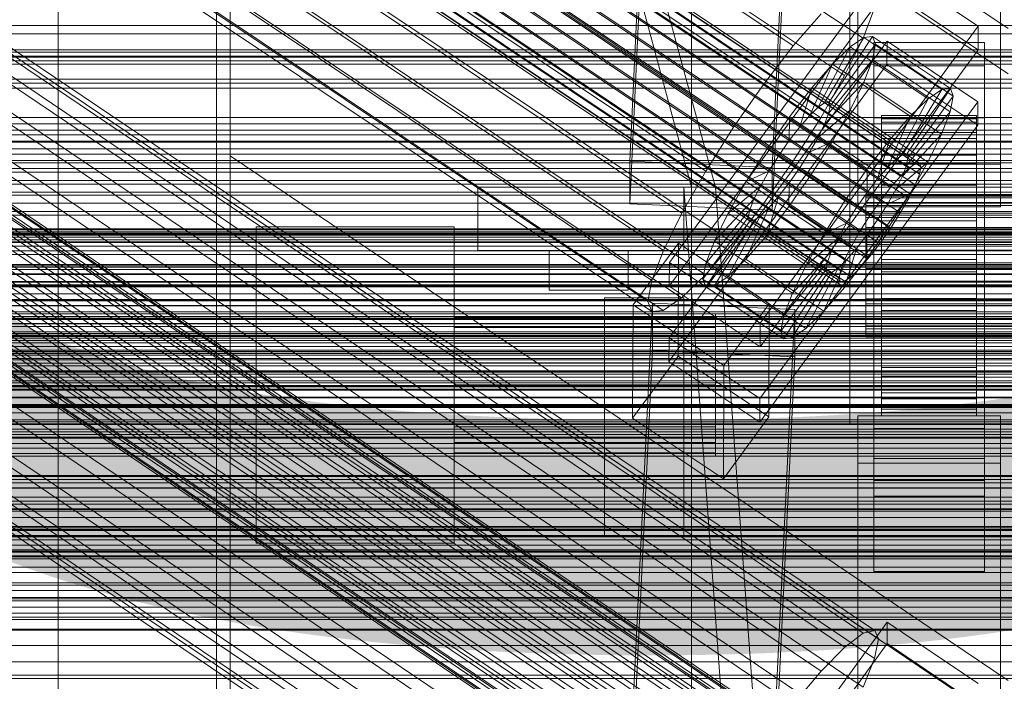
# Model space of a CAD drawing. Header units: millimetres. Extents: x -3490 to 61924, y -72580 to 6847.
# Tile 222 of 256: x -255 to -130, y -33732 to -33649. Entities that reach past the tile are written whole.
import ezdxf

# ---------------------------------------------------------------- set-up
doc = ezdxf.new("R2010")
doc.units = ezdxf.units.MM
for name, color, linetype, lineweight in [('COTAS_O', 1, 'Continuous', 0), ('COTAS_P', 1, 'Continuous', 0), ('frontal_briquetadora', 7, 'Continuous', 0), ('frontal_C01', 7, 'Continuous', 0), ('frontal_C01-mix', 7, 'Continuous', 0), ('frontal_C02', 7, 'Continuous', 0), ('frontal_C03', 7, 'Continuous', 0), ('frontal_dosificador', 7, 'Continuous', 0), ('frontal_mezcladora', 7, 'Continuous', 0), ('frontal_secador', 7, 'Continuous', 0)]:
    doc.layers.add(name, color=color, linetype=linetype, lineweight=lineweight)
doc.dimstyles.new('R19_100', dxfattribs={"dimtxt": 250, "dimasz": 150, "dimexe": 150, "dimexo": 80, "dimgap": 100, "dimtad": 1, "dimtih": 1, "dimtoh": 1, "dimdsep": 46, "dimcen": 0.09, "dimadec": 0, "dimazin": 0, "dimtfac": 1, "dimtdec": 4, "dimtofl": 0, "dimtmove": 0, "dimatfit": 3, "dimfxl": 1, "dimtolj": 1, "dimtzin": 0, "dimarcsym": 0})

# ---------------------------------------------------------------- blocks, each defined once
blk = doc.blocks.new('DIM_R29_55')
at = {"layer": 'COTAS_P'}
for p, q in [((-3300, -33120), (-3150, -33075)), ((-60, -33120), (-210, -33075)), ((-3300, -34020), (-3300, -33120)), ((-3300, -33120), (-60, -33120)), ((-3300, -33120), (-3150, -33165)), ((-60, -33120), (-210, -33165)), ((-60, -34020), (-60, -33120))]:
    blk.add_line(p, q, dxfattribs=at)
blk.add_text('3240 P', height=250, dxfattribs=at).set_placement((-1680, -33020))
blk = doc.blocks.new('DIM_R29_57')
at = {"layer": 'COTAS_O'}
for p, q in [((-1725, -33700), (-1575, -33655)), ((1725, -33700), (1575, -33655)), ((-1725, -34400), (-1725, -33700)), ((-1725, -33700), (1725, -33700)), ((-1725, -33700), (-1575, -33745)), ((1725, -33700), (1575, -33745)), ((1725, -34400), (1725, -33700))]:
    blk.add_line(p, q, dxfattribs=at)
blk.add_text('3450 O', height=250, dxfattribs=at).set_placement((0, -33600))
blk = doc.blocks.new('DIM_R29_58')
at = {"layer": 'COTAS_P'}
for p, q in [((-150, -32300), (550, -32300)), ((550, -32300), (505, -32450)), ((550, -34900), (550, -32300)), ((550, -32300), (595, -32450)), ((550, -34900), (505, -34750)), ((550, -34900), (595, -34750)), ((-150, -34900), (550, -34900))]:
    blk.add_line(p, q, dxfattribs=at)
blk.add_text('2600 P', height=250, rotation=90, dxfattribs=at).set_placement((450, -33600))
blk = doc.blocks.new('DIM_R29_60')
at = {"layer": 'COTAS_O'}
for p, q in [((-650, -33700), (50, -33700)), ((50, -33700), (5, -33850)), ((50, -34900), (50, -33700)), ((50, -33700), (95, -33850)), ((50, -34900), (5, -34750)), ((50, -34900), (95, -34750)), ((-650, -34900), (50, -34900))]:
    blk.add_line(p, q, dxfattribs=at)
blk.add_text('1200 O', height=250, rotation=90, dxfattribs=at).set_placement((-50, -34300))

msp = doc.modelspace()

# ---------------------------------------------------------------- linework, layer by layer
at = {"layer": 'frontal_briquetadora'}
for p, q in [((-170, -33670), (-305, -33170)), ((-167, -33670), (-302, -33170)), ((-197, -33670), (-171, -33670)), ((-197, -33678), (-197, -33670)), ((-164, -33765), (-171, -33670)), ((-167, -33670), (-171, -33670)), ((-171, -33678), (-171, -33670)), ((-171, -33670), (211, -33670)), ((-170, -33670), (-167, -33670)), ((-170, -33670), (210, -33670)), ((-167, -33670), (207, -33670)), ((-160, -33765), (-167, -33670)), ((-225, -33675), (-200, -33675)), ((-225, -33715), (-225, -33675)), ((-200, -33715), (-200, -33675)), ((-197, -33678), (-171, -33678)), ((-188, -33678), (-178, -33678)), ((-188, -33683), (-188, -33678)), ((-178, -33683), (-178, -33678)), ((-171, -33678), (211, -33678)), ((-188, -33683), (-178, -33683)), ((-181, -33684), (-171, -33684)), ((-181, -33714), (-181, -33684)), ((-171, -33714), (-171, -33684)), ((-200, -33686.44), (-200, -33686)), ((-200, -33686), (-167, -33686)), ((-200, -33687.719), (-200, -33686.44)), ((-200, -33686.44), (-167, -33686.44)), ((-167, -33686.44), (-167, -33686)), ((-167, -33687.719), (-167, -33686.44)), ((-200, -33689.71), (-200, -33687.719)), ((-200, -33687.719), (-167, -33687.719)), ((-167, -33689.71), (-167, -33687.719)), ((-200, -33692.219), (-200, -33689.71)), ((-200, -33689.71), (-167, -33689.71)), ((-167, -33692.219), (-167, -33689.71)), ((-200, -33695), (-200, -33692.219)), ((-200, -33692.219), (-167, -33692.219)), ((-167, -33695), (-167, -33692.219)), ((-200, -33697.781), (-200, -33695)), ((-167, -33695), (-200, -33695)), ((-167, -33695), (-167, -33697.781)), ((-200, -33697.781), (-200, -33700.29)), ((-200, -33697.781), (-167, -33697.781)), ((-167, -33697.781), (-167, -33700.29)), ((-200, -33700.29), (-200, -33702.281)), ((-200, -33700.29), (-167, -33700.29)), ((-167, -33700.29), (-167, -33702.281)), ((-200, -33702.281), (-200, -33703.56)), ((-200, -33702.281), (-167, -33702.281)), ((-167, -33702.281), (-167, -33703.56)), ((-200, -33703.56), (-200, -33704)), ((-200, -33703.56), (-167, -33703.56)), ((-167, -33703.56), (-167, -33704)), ((-200, -33704), (-167, -33704)), ((-225, -33715), (-200, -33715)), ((-181, -33714), (-171, -33714))]:
    msp.add_line(p, q, dxfattribs=at)
at = {"layer": 'frontal_C01'}
for p, q in [((-250, -33373.251), (-250, -35948.844)), ((-250, -35953.656), (-250, -33378.064)), ((-228.298, -33505.257), (-228.298, -33666.04)), ((-228.298, -33671.821), (-228.298, -33511.037)), ((-331.181, -33601.67), (-146.872, -33726.005)), ((-332.629, -33602.02), (-148.32, -33726.355)), ((-330.692, -33602.76), (-146.383, -33727.095)), ((-334.938, -33603.785), (-150.629, -33728.12)), ((-355.53, -33605.485), (-141.731, -33749.713)), ((-355.017, -33605.361), (-141.218, -33749.589)), ((-331.197, -33605.215), (-146.887, -33729.55)), ((-356.348, -33606.11), (-142.549, -33750.338)), ((-355.022, -33606.617), (-141.224, -33750.845)), ((-354.844, -33605.747), (-141.045, -33749.975)), ((-337.95, -33606.845), (-153.641, -33731.18)), ((-177.811, -33666.699), (-174.943, -33606.911)), ((-357.415, -33607.194), (-143.617, -33751.423)), ((-355.541, -33607.911), (-141.742, -33752.14)), ((-156.962, -33607.71), (-159.83, -33667.499)), ((-358.659, -33608.664), (-144.861, -33752.892)), ((-332.659, -33608.868), (-148.35, -33733.203)), ((-146.196, -33754.647), (-359.995, -33610.418)), ((-356.363, -33609.542), (-142.565, -33753.77)), ((-357.434, -33611.397), (-143.635, -33755.626)), ((-341.461, -33610.992), (-157.152, -33735.327)), ((-361.332, -33612.338), (-147.533, -33756.566)), ((-177.811, -33672.093), (-174.943, -33612.304)), ((-159.83, -33672.892), (-156.962, -33613.104)), ((-362.578, -33614.292), (-148.779, -33758.52)), ((-358.68, -33613.352), (-144.881, -33757.58)), ((-334.981, -33613.47), (-150.672, -33737.804)), ((-360.017, -33615.271), (-146.218, -33759.5)), ((-363.648, -33616.148), (-149.85, -33760.376)), ((-160.922, -33740.278), (-345.231, -33615.943)), ((-364.471, -33617.778), (-150.672, -33762.007)), ((-361.352, -33617.026), (-147.554, -33761.254)), ((-364.989, -33619.073), (-151.191, -33763.301)), ((-362.596, -33618.495), (-148.798, -33762.723)), ((-338.003, -33618.707), (-153.694, -33743.041)), ((-365.168, -33619.942), (-151.369, -33764.171)), ((-364.995, -33620.329), (-151.196, -33764.557)), ((-364.482, -33620.205), (-150.683, -33764.433)), ((-363.664, -33619.579), (-149.865, -33763.808)), ((-349.002, -33621.361), (-164.693, -33745.696)), ((-149, -33667.098), (-149, -33621.261)), ((-131, -33621.261), (-131, -33667.098)), ((-341.52, -33624.222), (-157.211, -33748.557)), ((-149, -33672.49), (-149, -33626.653)), ((-131, -33672.49), (-131, -33626.653)), ((-352.519, -33626.876), (-168.21, -33751.211)), ((-345.291, -33629.64), (-160.982, -33753.975)), ((-355.541, -33632.113), (-171.232, -33756.448)), ((-349.061, -33634.591), (-164.752, -33758.926)), ((-357.863, -33636.715), (-173.554, -33761.05)), ((-352.572, -33638.738), (-168.263, -33763.073)), ((-359.326, -33640.368), (-175.016, -33764.703)), ((-359.83, -33642.823), (-175.521, -33767.158)), ((-355.584, -33641.798), (-171.275, -33766.133)), ((-359.341, -33643.913), (-175.032, -33768.247)), ((-357.893, -33643.563), (-173.584, -33767.898)), ((-425, -33661.983), (425, -33661.983)), ((-311.15, -33663.388), (311.15, -33663.388)), ((-311.15, -33664.18), (311.15, -33664.18)), ((-311.15, -33664.327), (311.15, -33664.327)), ((-130, -33732.352), (-228.298, -33666.04)), ((-228.298, -33666.04), (-228.298, -33928.654)), ((-228.298, -33666.04), (-228.298, -33671.821)), ((-311.15, -33666.649), (311.15, -33666.649)), ((-311.15, -33666.933), (311.15, -33666.933)), ((-159.83, -33667.499), (-177.811, -33666.699)), ((-177.811, -33666.699), (-177.811, -33672.093)), ((-159.83, -33672.892), (-159.83, -33667.499)), ((-131, -33667.098), (-149, -33667.098)), ((-149, -33667.098), (-149, -33672.49)), ((-131, -33672.49), (-131, -33667.098)), ((-311.15, -33670.626), (311.15, -33670.626)), ((-311.15, -33671.028), (311.15, -33671.028)), ((-228.298, -33934.434), (-228.298, -33671.821)), ((-228.298, -33671.821), (-130, -33738.133)), ((-177.811, -33672.093), (-159.83, -33672.892)), ((-149, -33672.49), (-131, -33672.49)), ((425, -33673.539), (-425, -33673.539)), ((425, -33675.679), (-425, -33675.679)), ((-311.15, -33675.841), (311.15, -33675.841)), ((-311.15, -33676.334), (311.15, -33676.334)), ((-440, -33679.787), (440, -33679.787)), ((-440, -33680.068), (440, -33680.068)), ((-440, -33680.12), (440, -33680.12)), ((-440, -33680.942), (440, -33680.942)), ((-440, -33681.043), (440, -33681.043)), ((-440, -33682.352), (440, -33682.352)), ((-440, -33682.494), (440, -33682.494)), ((311.15, -33681.938), (-311.15, -33681.938)), ((-311.15, -33682.488), (311.15, -33682.488)), ((-440, -33684.2), (440, -33684.2)), ((-440, -33684.374), (440, -33684.374)), ((440, -33686.36), (-440, -33686.36)), ((-440, -33686.555), (440, -33686.555)), ((-425, -33687.235), (425, -33687.235)), ((-440, -33688.686), (440, -33688.686)), ((-440, -33688.887), (440, -33688.887)), ((-311.15, -33688.502), (311.15, -33688.502)), ((-450, -33690.14), (450, -33690.14)), ((-311.15, -33689.071), (311.15, -33689.071)), ((-440, -33691.018), (440, -33691.018)), ((-440, -33691.213), (440, -33691.213)), ((-440, -33693.199), (440, -33693.199)), ((-440, -33693.374), (440, -33693.374)), ((-440, -33695.079), (440, -33695.079)), ((-440, -33695.221), (440, -33695.221)), ((-311.15, -33695.086), (311.15, -33695.086)), ((-311.15, -33695.635), (311.15, -33695.635)), ((-440, -33696.53), (440, -33696.53)), ((-440, -33696.631), (440, -33696.631)), ((-440, -33697.453), (440, -33697.453)), ((-440, -33697.505), (440, -33697.505)), ((-440, -33697.786), (440, -33697.786)), ((450, -33700.925), (-450, -33700.925)), ((-311.15, -33701.24), (311.15, -33701.24)), ((-311.15, -33701.732), (311.15, -33701.732)), ((-311.15, -33706.545), (311.15, -33706.545)), ((-311.15, -33706.947), (311.15, -33706.947)), ((-311.15, -33710.64), (311.15, -33710.64)), ((-311.15, -33710.924), (311.15, -33710.924)), ((-311.15, -33713.246), (311.15, -33713.246)), ((-311.15, -33713.393), (311.15, -33713.393)), ((-311.15, -33714.185), (311.15, -33714.185)), ((450, -33723.844), (-450, -33723.844)), ((-172.809, -33762.838), (-145.277, -33724.984)), ((-145.289, -33727.68), (-145.277, -33724.984)), ((-145.277, -33724.984), (-133.809, -33732.72)), ((-148.32, -33726.355), (-146.872, -33726.005)), ((-146.872, -33726.005), (-146.383, -33727.095)), ((-150.629, -33728.12), (-148.32, -33726.355)), ((-146.383, -33727.095), (-146.887, -33729.55)), ((-145.289, -33727.68), (-172.821, -33765.534)), ((-153.641, -33731.18), (-150.629, -33728.12)), ((-133.821, -33735.416), (-145.289, -33727.68)), ((-146.887, -33729.55), (-148.35, -33733.203)), ((-157.152, -33735.327), (-153.641, -33731.18))]:
    msp.add_line(p, q, dxfattribs=at)
at = {"layer": 'frontal_C01-mix'}
for p in [(-150, -33435), (150, -33700)]:
    msp.add_line(p, (-150, -33700), dxfattribs=at)
at = {"layer": 'frontal_C02'}
for p, q in [((-250, -32921.727), (-250, -35767.183)), ((-250, -35771.953), (-250, -32926.497)), ((-356.348, -33524.607), (-142.549, -33667.583)), ((-355.53, -33524.045), (-141.731, -33667.02)), ((-355.017, -33523.989), (-141.218, -33666.964)), ((-354.844, -33524.443), (-141.045, -33667.419)), ((-357.415, -33525.638), (-143.617, -33668.613)), ((-355.022, -33525.377), (-141.224, -33668.353)), ((-358.659, -33527.067), (-144.861, -33670.042)), ((-355.541, -33526.727), (-141.742, -33669.702)), ((-356.363, -33528.401), (-142.565, -33671.376)), ((-332.659, -33527.929), (-148.35, -33651.184)), ((-146.196, -33671.772), (-359.995, -33528.796)), ((-341.461, -33528.888), (-157.152, -33652.142)), ((-361.332, -33530.709), (-147.533, -33673.684)), ((-357.434, -33530.284), (-143.635, -33673.259)), ((-358.68, -33532.249), (-144.881, -33675.224)), ((-362.578, -33532.673), (-148.779, -33675.649)), ((-334.981, -33532.652), (-150.672, -33655.907)), ((-363.648, -33534.557), (-149.85, -33677.532)), ((-360.017, -33534.161), (-146.218, -33677.137)), ((-160.922, -33657.023), (-345.231, -33533.769)), ((-361.352, -33535.891), (-147.554, -33678.866)), ((-364.471, -33536.23), (-150.672, -33679.206)), ((-365.168, -33538.514), (-151.369, -33681.49)), ((-364.989, -33537.58), (-151.191, -33680.556)), ((-363.664, -33538.35), (-149.865, -33681.326)), ((-362.596, -33537.32), (-148.798, -33680.295)), ((-338.003, -33537.968), (-153.694, -33661.222)), ((-364.995, -33538.969), (-151.196, -33681.944)), ((-364.482, -33538.913), (-150.683, -33681.888)), ((-349.002, -33539.166), (-164.693, -33662.42)), ((-352.519, -33544.711), (-168.21, -33667.965)), ((-341.52, -33543.513), (-157.211, -33666.767)), ((-345.291, -33548.91), (-160.982, -33672.164)), ((-355.541, -33550.026), (-171.232, -33673.281)), ((-349.061, -33553.791), (-164.752, -33677.045)), ((-357.863, -33554.749), (-173.554, -33678.004)), ((-352.572, -33557.823), (-168.263, -33681.078)), ((-359.326, -33558.559), (-175.016, -33681.813)), ((-355.584, -33560.732), (-171.275, -33683.987)), ((-359.83, -33561.195), (-175.521, -33684.449)), ((-359.341, -33562.478), (-175.032, -33685.732)), ((-357.893, -33562.32), (-173.584, -33685.574)), ((-130, -33649.948), (-228.298, -33584.212)), ((-228.298, -33584.212), (-228.298, -33874.707)), ((-228.298, -33880.437), (-228.298, -33589.943)), ((-228.298, -33589.943), (-130, -33655.678)), ((-172.809, -33679.521), (-145.277, -33641.999)), ((-145.277, -33641.999), (-133.809, -33649.668)), ((-145.289, -33644.979), (-172.821, -33682.502)), ((-133.821, -33652.648), (-145.289, -33644.979)), ((-146.887, -33647.374), (-148.35, -33651.184)), ((-157.152, -33652.142), (-153.641, -33648.11)), ((-133.809, -33649.668), (-161.341, -33687.19)), ((-133.809, -33649.668), (-133.821, -33652.648)), ((-172.847, -33689.059), (-145.315, -33651.536)), ((-153.199, -33659.351), (-148.226, -33651.091)), ((-152.686, -33659.295), (-147.143, -33650.973)), ((-148.35, -33651.184), (-150.672, -33655.907)), ((-148.226, -33651.091), (-149.953, -33652.278)), ((-147.143, -33650.973), (-148.226, -33651.091)), ((-148.226, -33651.091), (-138.396, -33657.664)), ((-147.143, -33650.973), (-137.313, -33657.546)), ((-146.777, -33651.932), (-147.143, -33650.973)), ((-145.327, -33654.517), (-145.315, -33651.536)), ((-145.315, -33651.536), (-133.847, -33659.205)), ((-161.353, -33690.171), (-133.821, -33652.648)), ((-160.922, -33657.023), (-157.152, -33652.142)), ((-154.017, -33659.913), (-149.953, -33652.278)), ((-152.513, -33659.749), (-146.777, -33651.932)), ((-149.953, -33652.278), (-152.207, -33654.454)), ((-149.953, -33652.278), (-140.123, -33658.852)), ((-147.155, -33653.904), (-146.777, -33651.932)), ((-147, -33654.691), (-147, -33651.71)), ((-147, -33651.71), (-133, -33651.71)), ((-147, -33697.529), (-147, -33651.71)), ((-146.777, -33651.932), (-136.948, -33658.506)), ((-133, -33651.71), (-133, -33654.691)), ((-133, -33651.71), (-133, -33697.529)), ((-152.692, -33660.683), (-147.155, -33653.904)), ((-148.249, -33656.754), (-147.155, -33653.904)), ((-147.155, -33653.904), (-137.325, -33660.478)), ((-145.327, -33654.517), (-172.859, -33692.039)), ((-155.085, -33660.944), (-152.207, -33654.454)), ((-152.207, -33654.454), (-154.833, -33657.471)), ((-152.207, -33654.454), (-142.377, -33661.028)), ((-133, -33654.691), (-147, -33654.691)), ((-147, -33654.691), (-147, -33700.509)), ((-133.859, -33662.186), (-145.327, -33654.517)), ((-133, -33700.509), (-133, -33654.691)), ((-150.672, -33655.907), (-153.694, -33661.222)), ((-164.693, -33662.42), (-160.922, -33657.023)), ((-154.833, -33657.471), (-157.653, -33661.122)), ((-156.329, -33662.373), (-154.833, -33657.471)), ((-154.833, -33657.471), (-145.003, -33664.044)), ((-153.21, -33662.033), (-148.249, -33656.754)), ((-149.985, -33660.287), (-148.249, -33656.754)), ((-148.249, -33656.754), (-138.419, -33663.327)), ((-138.396, -33657.664), (-143.369, -33665.924)), ((-137.313, -33657.546), (-142.856, -33665.869)), ((-140.123, -33658.852), (-138.396, -33657.664)), ((-138.396, -33657.664), (-137.313, -33657.546)), ((-137.313, -33657.546), (-136.948, -33658.506)), ((-140.123, -33658.852), (-144.188, -33666.487)), ((-136.948, -33658.506), (-142.683, -33666.323)), ((-142.377, -33661.028), (-140.123, -33658.852)), ((-136.948, -33658.506), (-137.325, -33660.478)), ((-133.847, -33659.205), (-161.379, -33696.728)), ((-155.085, -33660.944), (-154.017, -33659.913)), ((-154.033, -33663.707), (-149.985, -33660.287)), ((-154.017, -33659.913), (-153.199, -33659.351)), ((-144.188, -33666.487), (-154.017, -33659.913)), ((-153.199, -33659.351), (-152.686, -33659.295)), ((-143.369, -33665.924), (-153.199, -33659.351)), ((-152.513, -33659.749), (-152.692, -33660.683)), ((-142.856, -33665.869), (-152.686, -33659.295)), ((-152.686, -33659.295), (-152.513, -33659.749)), ((-142.683, -33666.323), (-152.513, -33659.749)), ((-152.246, -33664.263), (-149.985, -33660.287)), ((-149.985, -33660.287), (-140.156, -33666.86)), ((-133.847, -33659.205), (-133.859, -33662.186)), ((-157.653, -33661.122), (-160.474, -33665.159)), ((-157.653, -33661.122), (-157.665, -33664.102)), ((-147.823, -33667.696), (-157.653, -33661.122)), ((-153.694, -33661.222), (-157.211, -33666.767)), ((-156.329, -33662.373), (-155.085, -33660.944)), ((-145.255, -33667.518), (-155.085, -33660.944)), ((-152.692, -33660.683), (-153.21, -33662.033)), ((-142.862, -33667.257), (-152.692, -33660.683)), ((-147, -33664.228), (-147, -33661.248)), ((-147, -33661.248), (-133, -33661.248)), ((-147, -33707.066), (-147, -33661.248)), ((-146, -33670.931), (-146, -33660.94)), ((-146, -33660.94), (-146, -33661.386)), ((-146, -33660.94), (-134, -33660.94)), ((-146, -33661.788), (-146, -33660.94)), ((-146, -33671.143), (-146, -33661.386)), ((-146, -33661.386), (-146, -33663.095)), ((-146, -33661.386), (-134, -33661.386)), ((-142.377, -33661.028), (-145.255, -33667.518)), ((-145.003, -33664.044), (-142.377, -33661.028)), ((-137.325, -33660.478), (-142.862, -33667.257)), ((-137.325, -33660.478), (-138.419, -33663.327)), ((-134, -33661.386), (-134, -33660.94)), ((-134, -33660.94), (-134, -33670.931)), ((-134, -33660.94), (-134, -33661.788)), ((-134, -33663.095), (-134, -33661.386)), ((-134, -33661.386), (-134, -33671.143)), ((-133, -33661.248), (-133, -33664.228)), ((-133, -33661.248), (-133, -33707.066)), ((-168.21, -33667.965), (-164.693, -33662.42)), ((-161.391, -33699.708), (-133.859, -33662.186)), ((-157.665, -33664.102), (-156.329, -33662.373)), ((-146.499, -33668.947), (-156.329, -33662.373)), ((-153.21, -33662.033), (-154.033, -33663.707)), ((-143.38, -33668.607), (-153.21, -33662.033)), ((-146, -33671.333), (-146, -33661.788)), ((-146, -33661.788), (-134, -33661.788)), ((-146, -33663.871), (-146, -33661.788)), ((-134, -33661.788), (-134, -33671.333)), ((-134, -33661.788), (-134, -33663.871)), ((-159.001, -33666.015), (-157.665, -33664.102)), ((-157.665, -33664.102), (-147.835, -33670.676)), ((-154.033, -33663.707), (-155.103, -33665.59)), ((-144.203, -33670.28), (-154.033, -33663.707)), ((-147.823, -33667.696), (-145.003, -33664.044)), ((-145.003, -33664.044), (-146.499, -33668.947)), ((-146, -33671.952), (-146, -33663.095)), ((-146, -33663.095), (-146, -33665.951)), ((-146, -33663.095), (-134, -33663.095)), ((-146, -33672.32), (-146, -33663.871)), ((-146, -33663.871), (-134, -33663.871)), ((-146, -33667.049), (-146, -33663.871)), ((-138.419, -33663.327), (-143.38, -33668.607)), ((-138.419, -33663.327), (-140.156, -33666.86)), ((-134, -33665.951), (-134, -33663.095)), ((-134, -33663.095), (-134, -33671.952)), ((-134, -33663.871), (-134, -33672.32)), ((-134, -33663.871), (-134, -33667.049)), ((-160.474, -33665.159), (-163.105, -33669.307)), ((-159.001, -33666.015), (-160.474, -33665.159)), ((-160.474, -33665.159), (-150.644, -33671.733)), ((-155.103, -33665.59), (-152.246, -33664.263)), ((-154.877, -33668.411), (-152.246, -33664.263)), ((-152.246, -33664.263), (-142.416, -33670.836)), ((-133, -33664.228), (-147, -33664.228)), ((-147, -33664.228), (-147, -33710.047)), ((-133, -33710.047), (-133, -33664.228)), ((-160.247, -33667.98), (-159.001, -33666.015)), ((-149.171, -33672.588), (-159.001, -33666.015)), ((-155.103, -33665.59), (-156.35, -33667.555)), ((-145.274, -33672.164), (-155.103, -33665.59)), ((-146, -33673.305), (-146, -33665.951)), ((-146, -33665.951), (-146, -33669.76)), ((-146, -33665.951), (-134, -33665.951)), ((-144.188, -33666.487), (-145.255, -33667.518)), ((-143.369, -33665.924), (-144.188, -33666.487)), ((-142.856, -33665.869), (-143.369, -33665.924)), ((-142.862, -33667.257), (-142.683, -33666.323)), ((-142.683, -33666.323), (-142.856, -33665.869)), ((-134, -33669.76), (-134, -33665.951)), ((-134, -33665.951), (-134, -33673.305)), ((-157.211, -33666.767), (-160.982, -33672.164)), ((-156.35, -33667.555), (-157.686, -33669.467)), ((-156.35, -33667.555), (-154.877, -33668.411)), ((-146.52, -33674.129), (-156.35, -33667.555)), ((-150.644, -33671.733), (-147.823, -33667.696)), ((-147.835, -33670.676), (-147.823, -33667.696)), ((-145.255, -33667.518), (-146.499, -33668.947)), ((-146, -33673.825), (-146, -33667.049)), ((-146, -33667.049), (-134, -33667.049)), ((-146, -33671.104), (-146, -33667.049)), ((-140.156, -33666.86), (-144.203, -33670.28)), ((-143.617, -33668.613), (-142.549, -33667.583)), ((-143.38, -33668.607), (-142.862, -33667.257)), ((-142.549, -33667.583), (-141.731, -33667.02)), ((-140.156, -33666.86), (-142.416, -33670.836)), ((-141.731, -33667.02), (-141.218, -33666.964)), ((-141.045, -33667.419), (-141.224, -33668.353)), ((-141.218, -33666.964), (-141.045, -33667.419)), ((-134, -33667.049), (-134, -33673.825)), ((-134, -33667.049), (-134, -33671.104)), ((-171.232, -33673.281), (-168.21, -33667.965)), ((-160.247, -33667.98), (-163.105, -33669.307)), ((-161.318, -33669.863), (-160.247, -33667.98)), ((-150.417, -33674.553), (-160.247, -33667.98)), ((-157.698, -33672.448), (-154.877, -33668.411)), ((-154.877, -33668.411), (-145.047, -33674.984)), ((-146.499, -33668.947), (-147.835, -33670.676)), ((-144.861, -33670.042), (-143.617, -33668.613)), ((-144.203, -33670.28), (-143.38, -33668.607)), ((-141.224, -33668.353), (-141.742, -33669.702)), ((-163.105, -33669.307), (-165.365, -33673.283)), ((-161.318, -33669.863), (-165.365, -33673.283)), ((-163.105, -33669.307), (-153.275, -33675.881)), ((-162.14, -33671.537), (-161.318, -33669.863)), ((-151.488, -33676.437), (-161.318, -33669.863)), ((-157.686, -33669.467), (-159.022, -33671.197)), ((-157.686, -33669.467), (-157.698, -33672.448)), ((-147.856, -33676.041), (-157.686, -33669.467)), ((-146.196, -33671.772), (-144.861, -33670.042)), ((-146, -33675.109), (-146, -33669.76)), ((-146, -33669.76), (-146, -33674.261)), ((-146, -33669.76), (-134, -33669.76)), ((-145.274, -33672.164), (-144.203, -33670.28)), ((-141.742, -33669.702), (-142.565, -33671.376)), ((-134, -33674.261), (-134, -33669.76)), ((-134, -33669.76), (-134, -33675.109)), ((-162.14, -33671.537), (-167.102, -33676.816)), ((-162.659, -33672.886), (-162.14, -33671.537)), ((-152.311, -33678.11), (-162.14, -33671.537)), ((-159.022, -33671.197), (-160.518, -33676.099)), ((-159.022, -33671.197), (-160.266, -33672.626)), ((-149.192, -33677.77), (-159.022, -33671.197)), ((-147.835, -33670.676), (-149.171, -33672.588)), ((-148, -33671.333), (-148, -33670.931)), ((-148, -33670.931), (-148, -33671.143)), ((-148, -33670.931), (148, -33670.931)), ((-148, -33671.143), (-148, -33671.952)), ((-148, -33671.143), (148, -33671.143)), ((-148, -33672.32), (-148, -33671.333)), ((-148, -33671.333), (148, -33671.333)), ((-146, -33671.143), (-146, -33670.931)), ((-134, -33670.931), (-146, -33670.931)), ((-146, -33670.931), (-146, -33671.333)), ((-146, -33675.746), (-146, -33671.104)), ((-146, -33671.104), (-134, -33671.104)), ((-146, -33675.76), (-146, -33671.104)), ((-146, -33671.952), (-146, -33671.143)), ((-134, -33671.143), (-146, -33671.143)), ((-134, -33671.333), (-146, -33671.333)), ((-146, -33671.333), (-146, -33672.32)), ((-142.416, -33670.836), (-145.274, -33672.164)), ((-142.416, -33670.836), (-145.047, -33674.984)), ((-142.565, -33671.376), (-143.635, -33673.259)), ((-134, -33670.931), (-134, -33671.143)), ((-134, -33671.333), (-134, -33670.931)), ((-134, -33671.104), (-134, -33675.746)), ((-134, -33671.104), (-134, -33675.76)), ((-134, -33671.143), (-134, -33671.952)), ((-134, -33672.32), (-134, -33671.333)), ((-160.982, -33672.164), (-164.752, -33677.045)), ((-160.266, -33672.626), (-163.144, -33679.116)), ((-160.266, -33672.626), (-161.333, -33673.657)), ((-160.518, -33676.099), (-157.698, -33672.448)), ((-150.436, -33679.199), (-160.266, -33672.626)), ((-157.698, -33672.448), (-147.868, -33679.021)), ((-153.275, -33675.881), (-150.644, -33671.733)), ((-150.644, -33671.733), (-149.171, -33672.588)), ((-149.171, -33672.588), (-150.417, -33674.553)), ((-148, -33671.952), (-148, -33673.305)), ((-148, -33671.952), (148, -33671.952)), ((-148, -33673.825), (-148, -33672.32)), ((-148, -33672.32), (148, -33672.32)), ((-147.533, -33673.684), (-146.196, -33671.772)), ((-146.52, -33674.129), (-145.274, -33672.164)), ((-146, -33673.305), (-146, -33671.952)), ((-134, -33671.952), (-146, -33671.952)), ((-134, -33672.32), (-146, -33672.32)), ((-146, -33672.32), (-146, -33673.825)), ((-134, -33671.952), (-134, -33673.305)), ((-134, -33673.825), (-134, -33672.32)), ((-173.554, -33678.004), (-171.232, -33673.281)), ((-162.837, -33673.82), (-168.573, -33681.638)), ((-162.659, -33672.886), (-168.196, -33679.666)), ((-165.365, -33673.283), (-167.102, -33676.816)), ((-161.333, -33673.657), (-165.397, -33681.292)), ((-165.365, -33673.283), (-155.535, -33679.857)), ((-162.837, -33673.82), (-162.659, -33672.886)), ((-162.664, -33674.275), (-162.837, -33673.82)), ((-153.008, -33680.394), (-162.837, -33673.82)), ((-152.829, -33679.46), (-162.659, -33672.886)), ((-161.333, -33673.657), (-162.151, -33674.219)), ((-151.503, -33680.23), (-161.333, -33673.657)), ((-148.779, -33675.649), (-147.533, -33673.684)), ((-148, -33673.305), (-148, -33675.109)), ((-148, -33673.305), (148, -33673.305)), ((-148, -33675.746), (-148, -33673.825)), ((-148, -33673.825), (148, -33673.825)), ((-146, -33675.109), (-146, -33673.305)), ((-134, -33673.305), (-146, -33673.305)), ((-134, -33673.825), (-146, -33673.825)), ((-146, -33673.825), (-146, -33675.746)), ((-143.635, -33673.259), (-144.881, -33675.224)), ((-134, -33673.305), (-134, -33675.109)), ((-134, -33675.746), (-134, -33673.825)), ((-162.664, -33674.275), (-168.208, -33682.597)), ((-162.151, -33674.219), (-167.125, -33682.479)), ((-162.151, -33674.219), (-162.664, -33674.275)), ((-152.835, -33680.849), (-162.664, -33674.275)), ((-152.321, -33680.793), (-162.151, -33674.219)), ((-153.275, -33675.881), (-150.417, -33674.553)), ((-150.417, -33674.553), (-151.488, -33676.437)), ((-148, -33675.109), (-148, -33677.241)), ((-148, -33675.109), (148, -33675.109)), ((-145.047, -33674.984), (-147.868, -33679.021)), ((-147.856, -33676.041), (-146.52, -33674.129)), ((-145.047, -33674.984), (-146.52, -33674.129)), ((-144.881, -33675.224), (-146.218, -33677.137)), ((-146, -33674.261), (-146, -33677.241)), ((-134, -33674.261), (-146, -33674.261)), ((-146, -33674.261), (-146, -33679.148)), ((-146, -33677.241), (-146, -33675.109)), ((-134, -33675.109), (-146, -33675.109)), ((-134, -33677.241), (-134, -33674.261)), ((-134, -33679.148), (-134, -33674.261)), ((-134, -33675.109), (-134, -33677.241)), ((-163.144, -33679.116), (-160.518, -33676.099)), ((-160.518, -33676.099), (-150.688, -33682.673)), ((-155.535, -33679.857), (-153.275, -33675.881)), ((-155.535, -33679.857), (-151.488, -33676.437)), ((-151.488, -33676.437), (-152.311, -33678.11)), ((-149.85, -33677.532), (-148.779, -33675.649)), ((-149.192, -33677.77), (-147.856, -33676.041)), ((-148, -33677.952), (-148, -33675.746)), ((-148, -33675.746), (148, -33675.746)), ((-147.868, -33679.021), (-147.856, -33676.041)), ((-134, -33675.746), (-146, -33675.746)), ((-146, -33675.746), (-146, -33677.952)), ((-146, -33677.952), (-146, -33675.76)), ((-146, -33675.76), (-134, -33675.76)), ((-146, -33680.7), (-146, -33675.76)), ((-134, -33677.952), (-134, -33675.746)), ((-134, -33675.76), (-134, -33677.952)), ((-134, -33675.76), (-134, -33680.7)), ((-177.394, -33684.881), (-171.658, -33677.063)), ((-171.715, -33691.37), (-171.658, -33677.063)), ((-171.658, -33677.063), (-160.19, -33684.733)), ((-164.752, -33677.045), (-168.263, -33681.078)), ((-167.102, -33676.816), (-168.196, -33679.666)), ((-167.102, -33676.816), (-157.272, -33683.39)), ((-150.688, -33682.673), (-149.192, -33677.77)), ((-150.672, -33679.206), (-149.85, -33677.532)), ((-150.436, -33679.199), (-149.192, -33677.77)), ((-148, -33677.241), (-148, -33679.556)), ((148, -33677.241), (-148, -33677.241)), ((-146.218, -33677.137), (-147.554, -33678.866)), ((-146, -33677.241), (-134, -33677.241)), ((-146, -33679.556), (-146, -33677.241)), ((-134, -33677.241), (-134, -33679.556)), ((-175.016, -33681.813), (-173.554, -33678.004)), ((-157.272, -33683.39), (-152.311, -33678.11)), ((-152.311, -33678.11), (-152.829, -33679.46)), ((-147.868, -33679.021), (-150.688, -33682.673)), ((-147.554, -33678.866), (-148.798, -33680.295)), ((-148, -33680.292), (-148, -33677.952)), ((-148, -33677.952), (148, -33677.952)), ((-134, -33677.952), (-146, -33677.952)), ((-146, -33677.952), (-146, -33680.292)), ((-134, -33680.292), (-134, -33677.952)), ((-172.809, -33679.521), (-172.821, -33682.502)), ((-161.341, -33687.19), (-172.809, -33679.521)), ((-168.196, -33679.666), (-168.573, -33681.638)), ((-168.196, -33679.666), (-158.366, -33686.239)), ((-165.397, -33681.292), (-163.144, -33679.116)), ((-163.144, -33679.116), (-153.314, -33685.689)), ((-158.366, -33686.239), (-152.829, -33679.46)), ((-157.272, -33683.39), (-155.535, -33679.857)), ((-155.567, -33687.865), (-151.503, -33680.23)), ((-153.314, -33685.689), (-150.436, -33679.199)), ((-152.829, -33679.46), (-153.008, -33680.394)), ((-152.321, -33680.793), (-151.503, -33680.23)), ((-151.503, -33680.23), (-150.436, -33679.199)), ((-151.191, -33680.556), (-150.672, -33679.206)), ((-148.798, -33680.295), (-149.865, -33681.326)), ((-148, -33679.556), (-148, -33681.896)), ((-148, -33679.556), (148, -33679.556)), ((-148, -33682.606), (-148, -33680.292)), ((-148, -33680.292), (148, -33680.292)), ((-146, -33679.556), (-146, -33679.148)), ((-146, -33679.148), (-146, -33684.088)), ((-146, -33679.148), (-134, -33679.148)), ((-146, -33681.896), (-146, -33679.556)), ((-134, -33679.556), (-146, -33679.556)), ((-146, -33680.292), (-146, -33680.7)), ((-134, -33680.292), (-146, -33680.292)), ((-146, -33680.292), (-146, -33682.606)), ((-134, -33684.088), (-134, -33679.148)), ((-134, -33679.148), (-134, -33679.556)), ((-134, -33679.556), (-134, -33681.896)), ((-134, -33680.7), (-134, -33680.292)), ((-134, -33682.606), (-134, -33680.292)), ((-168.263, -33681.078), (-171.275, -33683.987)), ((-167.125, -33682.479), (-165.397, -33681.292)), ((-165.397, -33681.292), (-155.567, -33687.865)), ((-158.743, -33688.211), (-153.008, -33680.394)), ((-158.378, -33689.171), (-152.835, -33680.849)), ((-157.295, -33689.053), (-152.321, -33680.793)), ((-153.008, -33680.394), (-152.835, -33680.849)), ((-152.835, -33680.849), (-152.321, -33680.793)), ((-151.369, -33681.49), (-151.191, -33680.556)), ((-151.196, -33681.944), (-151.369, -33681.49)), ((-149.865, -33681.326), (-150.683, -33681.888)), ((-146, -33680.7), (-134, -33680.7)), ((-146, -33685.587), (-146, -33680.7)), ((-134, -33680.7), (-134, -33685.587)), ((-175.521, -33684.449), (-175.016, -33681.813)), ((-172.821, -33682.502), (-161.353, -33690.171)), ((-168.573, -33681.638), (-168.208, -33682.597)), ((-168.573, -33681.638), (-158.743, -33688.211)), ((-168.208, -33682.597), (-167.125, -33682.479)), ((-168.208, -33682.597), (-158.378, -33689.171)), ((-167.125, -33682.479), (-157.295, -33689.053)), ((-150.688, -33682.673), (-153.314, -33685.689)), ((-150.683, -33681.888), (-151.196, -33681.944)), ((-148, -33681.896), (-148, -33684.102)), ((-148, -33681.896), (148, -33681.896)), ((-148, -33684.739), (-148, -33682.606)), ((-148, -33682.606), (148, -33682.606)), ((-146, -33684.102), (-146, -33681.896)), ((-146, -33681.896), (-146, -33684.088)), ((-134, -33681.896), (-146, -33681.896)), ((-146, -33682.606), (-146, -33685.587)), ((-134, -33682.606), (-146, -33682.606)), ((-146, -33682.606), (-146, -33684.739)), ((-134, -33684.088), (-134, -33681.896)), ((-134, -33681.896), (-134, -33684.102)), ((-134, -33685.587), (-134, -33682.606)), ((-134, -33684.739), (-134, -33682.606)), ((-171.275, -33683.987), (-173.584, -33685.574)), ((-158.366, -33686.239), (-157.272, -33683.39)), ((-177.811, -33743.94), (-174.943, -33684.674)), ((-177.394, -33684.881), (-177.451, -33699.187)), ((-165.926, -33692.55), (-177.394, -33684.881)), ((-175.032, -33685.732), (-175.521, -33684.449)), ((-174.943, -33690.636), (-174.943, -33684.674)), ((-174.943, -33684.674), (-156.962, -33685.467)), ((-160.19, -33684.733), (-165.926, -33692.55)), ((-160.19, -33684.733), (-160.247, -33699.039)), ((-148, -33684.102), (-148, -33686.023)), ((-148, -33684.102), (148, -33684.102)), ((-148, -33686.543), (-148, -33684.739)), ((-148, -33684.739), (148, -33684.739)), ((-146, -33684.088), (-146, -33688.744)), ((-146, -33684.088), (-134, -33684.088)), ((-146, -33686.023), (-146, -33684.102)), ((-146, -33684.102), (-146, -33688.744)), ((-134, -33684.102), (-146, -33684.102)), ((-146, -33684.739), (-146, -33690.088)), ((-134, -33684.739), (-146, -33684.739)), ((-146, -33684.739), (-146, -33686.543)), ((-134, -33688.744), (-134, -33684.088)), ((-134, -33688.744), (-134, -33684.102)), ((-134, -33684.102), (-134, -33686.023)), ((-134, -33690.088), (-134, -33684.739)), ((-134, -33686.543), (-134, -33684.739)), ((-173.584, -33685.574), (-175.032, -33685.732)), ((-156.962, -33685.467), (-159.83, -33744.732)), ((-158.743, -33688.211), (-158.366, -33686.239)), ((-156.962, -33685.467), (-156.962, -33691.429)), ((-153.314, -33685.689), (-155.567, -33687.865)), ((-148, -33686.023), (-148, -33687.528)), ((-148, -33686.023), (148, -33686.023)), ((-146, -33685.587), (-134, -33685.587)), ((-146, -33690.088), (-146, -33685.587)), ((-146, -33687.528), (-146, -33686.023)), ((-146, -33686.023), (-146, -33692.799)), ((-134, -33686.023), (-146, -33686.023)), ((-134, -33685.587), (-134, -33690.088)), ((-134, -33692.799), (-134, -33686.023)), ((-134, -33686.023), (-134, -33687.528)), ((-161.353, -33690.171), (-161.341, -33687.19)), ((-148, -33687.895), (-148, -33686.543)), ((-148, -33686.543), (148, -33686.543)), ((-148, -33687.528), (-148, -33688.515)), ((-148, -33687.528), (148, -33687.528)), ((-146, -33686.543), (-146, -33693.896)), ((-134, -33686.543), (-146, -33686.543)), ((-146, -33686.543), (-146, -33687.895)), ((-146, -33688.515), (-146, -33687.528)), ((-146, -33687.528), (-146, -33695.977)), ((-134, -33687.528), (-146, -33687.528)), ((-134, -33693.896), (-134, -33686.543)), ((-134, -33687.895), (-134, -33686.543)), ((-134, -33695.977), (-134, -33687.528)), ((-134, -33687.528), (-134, -33688.515)), ((-158.378, -33689.171), (-158.743, -33688.211)), ((-155.567, -33687.865), (-157.295, -33689.053)), ((-148, -33688.705), (-148, -33687.895)), ((-148, -33687.895), (148, -33687.895)), ((-148, -33688.515), (-148, -33688.916)), ((-148, -33688.515), (148, -33688.515)), ((-148, -33688.916), (-148, -33688.705)), ((-148, -33688.705), (148, -33688.705)), ((-148, -33688.916), (148, -33688.916)), ((-146, -33687.895), (-146, -33696.753)), ((-134, -33687.895), (-146, -33687.895)), ((-146, -33687.895), (-146, -33688.705)), ((-146, -33688.916), (-146, -33688.515)), ((-146, -33688.515), (-146, -33698.06)), ((-134, -33688.515), (-146, -33688.515)), ((-146, -33688.705), (-146, -33698.462)), ((-134, -33688.705), (-146, -33688.705)), ((-146, -33688.705), (-146, -33688.916)), ((-146, -33688.744), (-146, -33692.799)), ((-146, -33688.744), (-134, -33688.744)), ((-146, -33688.916), (-146, -33698.908)), ((-134, -33688.916), (-146, -33688.916)), ((-134, -33696.753), (-134, -33687.895)), ((-134, -33688.705), (-134, -33687.895)), ((-134, -33698.06), (-134, -33688.515)), ((-134, -33688.515), (-134, -33688.916)), ((-134, -33698.462), (-134, -33688.705)), ((-134, -33688.916), (-134, -33688.705)), ((-134, -33692.799), (-134, -33688.744)), ((-134, -33698.908), (-134, -33688.916)), ((-172.847, -33689.059), (-172.859, -33692.039)), ((-161.379, -33696.728), (-172.847, -33689.059)), ((-157.295, -33689.053), (-158.378, -33689.171)), ((-146, -33690.088), (-134, -33690.088)), ((-146, -33693.896), (-146, -33690.088)), ((-134, -33690.088), (-134, -33693.896)), ((-177.811, -33749.902), (-174.943, -33690.636)), ((-171.715, -33691.37), (-177.451, -33699.187)), ((-156.962, -33691.429), (-174.943, -33690.636)), ((-160.247, -33699.039), (-171.715, -33691.37)), ((-159.83, -33750.695), (-156.962, -33691.429)), ((-172.859, -33692.039), (-161.391, -33699.708)), ((-165.983, -33706.856), (-165.926, -33692.55)), ((-146, -33692.799), (-146, -33695.977)), ((-146, -33692.799), (-134, -33692.799)), ((-146, -33693.896), (-134, -33693.896)), ((-146, -33696.753), (-146, -33693.896)), ((-134, -33695.977), (-134, -33692.799)), ((-134, -33693.896), (-134, -33696.753)), ((-147, -33709.032), (-147, -33694.725)), ((-147, -33694.725), (-133, -33694.725)), ((-147, -33704.271), (-147, -33694.725)), ((-133, -33694.725), (-133, -33709.032)), ((-133, -33694.725), (-133, -33704.271)), ((-146, -33695.977), (-146, -33698.06)), ((-146, -33695.977), (-134, -33695.977)), ((-134, -33698.06), (-134, -33695.977)), ((-161.391, -33699.708), (-161.379, -33696.728)), ((-133, -33697.529), (-147, -33697.529)), ((-147, -33697.529), (-147, -33700.509)), ((-146, -33696.753), (-134, -33696.753)), ((-146, -33698.462), (-146, -33696.753)), ((-134, -33696.753), (-134, -33698.462)), ((-133, -33700.509), (-133, -33697.529)), ((-149, -33704.859), (-149, -33698.898)), ((-149, -33698.898), (-131, -33698.898)), ((-149, -33744.335), (-149, -33698.898)), ((-146, -33698.06), (-146, -33698.908)), ((-146, -33698.06), (-134, -33698.06)), ((-146, -33698.462), (-134, -33698.462)), ((-146, -33698.908), (-146, -33698.462)), ((-146, -33698.908), (-134, -33698.908)), ((-134, -33698.908), (-134, -33698.06)), ((-134, -33698.462), (-134, -33698.908)), ((-131, -33698.898), (-131, -33704.859)), ((-131, -33698.898), (-131, -33744.335)), ((-177.451, -33699.187), (-165.983, -33706.856)), ((-165.983, -33706.856), (-160.247, -33699.039)), ((-147, -33700.509), (-133, -33700.509)), ((-131, -33704.859), (-149, -33704.859)), ((-149, -33750.296), (-149, -33704.859)), ((-133, -33704.271), (-147, -33704.271)), ((-147, -33704.271), (-147, -33718.577)), ((-133, -33718.577), (-133, -33704.271)), ((-131, -33750.296), (-131, -33704.859)), ((-133, -33707.066), (-147, -33707.066)), ((-147, -33707.066), (-147, -33710.047)), ((-133, -33710.047), (-133, -33707.066)), ((-133, -33709.032), (-147, -33709.032)), ((-147, -33709.032), (-147, -33718.577)), ((-147, -33710.047), (-133, -33710.047)), ((-133, -33718.577), (-133, -33709.032)), ((-147, -33718.577), (-133, -33718.577))]:
    msp.add_line(p, q, dxfattribs=at)
at = {"layer": 'frontal_C03'}
for p, q in [((1250, -33649.573), (-1250, -33649.573)), ((1250, -33650.63), (-1250, -33650.63)), ((-1250, -33652.647), (1250, -33652.647)), ((1250, -33652.938), (-1250, -33652.938)), ((-1250, -33653.444), (1250, -33653.444)), ((1250, -33653.591), (-1250, -33653.591)), ((-1250, -33654.029), (1250, -33654.029)), ((1250, -33654.473), (-1250, -33654.473)), ((-1250, -33656.367), (1250, -33656.367)), ((-1500, -33656.859), (1500, -33656.859)), ((-1250, -33657.496), (1250, -33657.496)), ((-1250, -33661.215), (1250, -33661.215)), ((-1250, -33662.812), (1250, -33662.812)), ((1250, -33664.279), (-1250, -33664.279)), ((1250, -33665.16), (-1250, -33665.16)), ((1250, -33665.814), (-1250, -33665.814)), ((-1250, -33667.659), (1250, -33667.659)), ((1250, -33668.121), (-1250, -33668.121)), ((-1250, -33669.178), (1250, -33669.178)), ((-1250, -33669.615), (1250, -33669.615)), ((1250, -33672.031), (-1250, -33672.031)), ((1250, -33673.088), (-1250, -33673.088)), ((-1250, -33675.259), (1250, -33675.259)), ((-1268, -33675.632), (1268, -33675.632)), ((-1268, -33675.857), (1268, -33675.857)), ((-1268, -33676.021), (1268, -33676.021)), ((1250, -33675.395), (-1250, -33675.395)), ((1250, -33676.049), (-1250, -33676.049)), ((-1268, -33676.679), (1268, -33676.679)), ((-1268, -33676.996), (1268, -33676.996)), ((1250, -33676.93), (-1250, -33676.93)), ((1250, -33677.44), (-1250, -33677.44)), ((-1268, -33678.042), (1268, -33678.042)), ((-1268, -33678.491), (1268, -33678.491)), ((-1268, -33679.855), (1268, -33679.855)), ((-1268, -33680.405), (1268, -33680.405)), ((-1268, -33681.992), (1268, -33681.992)), ((1268, -33682.606), (-1268, -33682.606)), ((-1250, -33683.498), (1250, -33683.498)), ((-1268, -33684.309), (1268, -33684.309)), ((-1268, -33684.944), (1268, -33684.944)), ((-1250, -33685.756), (1250, -33685.756)), ((-1268, -33686.648), (1268, -33686.648)), ((-1268, -33687.261), (1268, -33687.261)), ((1250, -33686.737), (-1250, -33686.737)), ((1250, -33687.618), (-1250, -33687.618)), ((-1268, -33688.849), (1268, -33688.849)), ((1250, -33688.271), (-1250, -33688.271)), ((-1268, -33689.399), (1268, -33689.399)), ((-1268, -33690.762), (1268, -33690.762)), ((-1268, -33691.211), (1268, -33691.211)), ((1250, -33690.579), (-1250, -33690.579)), ((-1268, -33692.257), (1268, -33692.257)), ((-1268, -33692.575), (1268, -33692.575)), ((-1250, -33691.636), (1250, -33691.636)), ((-1250, -33691.813), (1250, -33691.813)), ((-1268, -33693.233), (1268, -33693.233)), ((-1268, -33693.397), (1268, -33693.397)), ((-1268, -33693.621), (1268, -33693.621)), ((-1250, -33693.994), (1250, -33693.994)), ((1250, -33694.488), (-1250, -33694.488)), ((1250, -33695.546), (-1250, -33695.546)), ((1250, -33697.853), (-1250, -33697.853)), ((1250, -33698.506), (-1250, -33698.506)), ((1250, -33699.388), (-1250, -33699.388)), ((-1250, -33699.639), (1250, -33699.639)), ((-1250, -33701.595), (1250, -33701.595)), ((-1250, -33706.442), (1250, -33706.442)), ((-1250, -33708.038), (1250, -33708.038)), ((1250, -33709.194), (-1250, -33709.194)), ((1250, -33710.076), (-1250, -33710.076)), ((1250, -33710.729), (-1250, -33710.729)), ((-1250, -33711.758), (1250, -33711.758)), ((-1250, -33712.887), (1250, -33712.887)), ((1250, -33713.036), (-1250, -33713.036)), ((-1250, -33714.094), (1250, -33714.094)), ((-1250, -33715.225), (1250, -33715.225)), ((-1250, -33715.809), (1250, -33715.809)), ((-1250, -33716.607), (1250, -33716.607)), ((1250, -33716.946), (-1250, -33716.946)), ((1250, -33718.003), (-1250, -33718.003)), ((1250, -33720.311), (-1250, -33720.311)), ((1250, -33720.964), (-1250, -33720.964)), ((1250, -33721.845), (-1250, -33721.845)), ((1250, -33731.652), (-1250, -33731.652))]:
    msp.add_line(p, q, dxfattribs=at)
at = {"layer": 'frontal_dosificador'}
for p, q in [((-230, -33900), (-230, -32340)), ((-170, -33900), (-170, -32340))]:
    msp.add_line(p, q, dxfattribs=at)
at = {"layer": 'frontal_mezcladora'}
for p, q in [((-650, -33700), (650, -33700)), ((-650, -33730), (650, -33730)), ((-625, -33730), (625, -33730))]:
    msp.add_line(p, q, dxfattribs=at)
at = {"layer": 'frontal_secador'}
for p, q in [((-1250, -33676), (1250, -33676)), ((-1250, -33682), (1250, -33682)), ((-1250, -33685), (1250, -33685)), ((1250, -33686), (-1250, -33686)), ((-1250, -33686.659), (1250, -33686.659)), ((1250, -33689.659), (-1250, -33689.659)), ((-1250, -33691), (1250, -33691)), ((1250, -33694), (-1250, -33694)), ((-1250, -33694.728), (1250, -33694.728)), ((-1250, -33697.588), (1250, -33697.588)), ((1250, -33697.611), (-1250, -33697.611)), ((1250, -33697.728), (-1250, -33697.728)), ((-1250, -33699.387), (1250, -33699.387)), ((1250, -33699.918), (-1250, -33699.918)), ((-1250, -33700), (1250, -33700)), ((1250, -33700.588), (-1250, -33700.588)), ((1250, -33702.387), (-1250, -33702.387)), ((1250, -33703), (-1250, -33703)), ((-1250, -33703.65), (1250, -33703.65)), ((1250, -33704), (-1250, -33704)), ((1250, -33707.382), (-1250, -33707.382)), ((-1250, -33708), (1250, -33708)), ((1250, -33709.689), (-1250, -33709.689)), ((1250, -33714), (-1250, -33714)), ((1250, -33714.545), (-1250, -33714.545)), ((1250, -33716), (-1250, -33716)), ((1250, -33716.144), (-1250, -33716.144)), ((1250, -33716.709), (-1250, -33716.709)), ((1250, -33718.686), (-1250, -33718.686)), ((1250, -33720), (-1250, -33720)), ((1320, -33722), (-1320, -33722)), ((1320, -33722.273), (-1320, -33722.273)), ((1250, -33722), (-1250, -33722)), ((1320, -33723.072), (-1320, -33723.072)), ((1320, -33724.343), (-1320, -33724.343)), ((1250, -33724.651), (-1250, -33724.651)), ((1320, -33726), (-1320, -33726)), ((1250, -33725.859), (-1250, -33725.859)), ((-1250, -33726), (1250, -33726)), ((1320, -33727.929), (-1320, -33727.929)), ((-1320, -33730), (1320, -33730)), ((-1250, -33730), (1250, -33730)), ((1320, -33732.071), (-1320, -33732.071))]:
    msp.add_line(p, q, dxfattribs=at)

# ---------------------------------------------------------------- dimensions: what is measured, and where the dimension line sits
at = {"layer": 'COTAS_O'}
for p1, p2, distance, picture, middle in [((-650, -34900), (-650, -33700), -700, 'DIM_R29_60', (50, -34300)), ((-1725, -34400), (1725, -34400), 700, 'DIM_R29_57', (0, -33700))]:
    dim = msp.add_aligned_dim(p1=p1, p2=p2, distance=distance, text='<> O', dimstyle='R19_100', dxfattribs=at)
    dim.commit()
    dim.dimension.update_dxf_attribs({"geometry": picture, "text_midpoint": middle})
at = {"layer": 'COTAS_P'}
for p1, p2, distance, picture, middle in [((-150, -34900), (-150, -32300), -700, 'DIM_R29_58', (550, -33600)), ((-3300, -34020), (-60, -34020), 900, 'DIM_R29_55', (-1680, -33120))]:
    dim = msp.add_aligned_dim(p1=p1, p2=p2, distance=distance, text='<> P', dimstyle='R19_100', dxfattribs=at)
    dim.commit()
    dim.dimension.update_dxf_attribs({"geometry": picture, "text_midpoint": middle})

doc.saveas('drawing.dxf')
